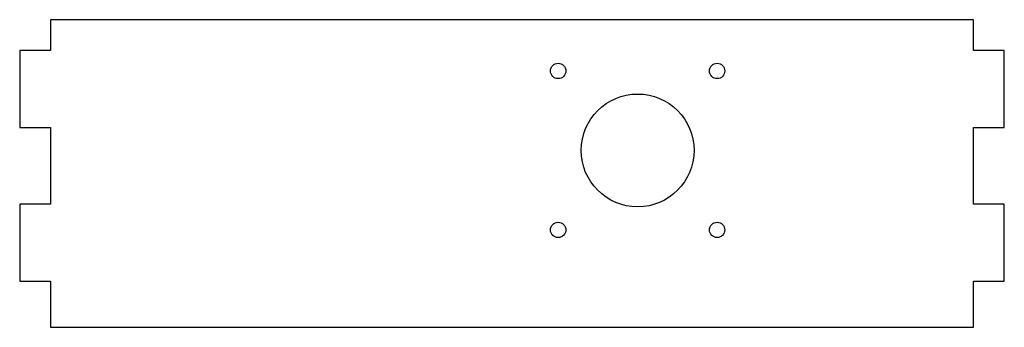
# Model space of a CAD drawing. Header units: millimetres. Extents: x -6 to 186, y 0 to 60.
import ezdxf

# ---------------------------------------------------------------- set-up
doc = ezdxf.new("R2010")
doc.units = ezdxf.units.MM

msp = doc.modelspace()

# ---------------------------------------------------------------- linework, layer by layer
at = {"color": 7, "linetype": 'Continuous', "lineweight": 25}
for p, q in [((180, 60), (0, 60)), ((0, 60), (0, 54)), ((180, 54), (180, 60)), ((-6, 54), (-6, 39)), ((0, 54), (-6, 54)), ((186, 54), (180, 54)), ((186, 39), (186, 54)), ((-6, 39), (0, 39)), ((0, 39), (0, 24)), ((180, 39), (186, 39)), ((180, 24), (180, 39)), ((-6, 24), (-6, 9)), ((0, 24), (-6, 24)), ((186, 24), (180, 24)), ((186, 9), (186, 24)), ((-6, 9), (0, 9)), ((0, 9), (0, 0)), ((180, 9), (186, 9)), ((180, 0), (180, 9)), ((0, 0), (180, 0))]:
    msp.add_line(p, q, dxfattribs=at)
for centre, radius in [((99, 50), 1.5), ((130, 50), 1.5), ((114.5, 34.5), 11), ((99, 19), 1.5), ((130, 19), 1.5)]:
    msp.add_circle(centre, radius, dxfattribs=at)

doc.saveas('drawing.dxf')
